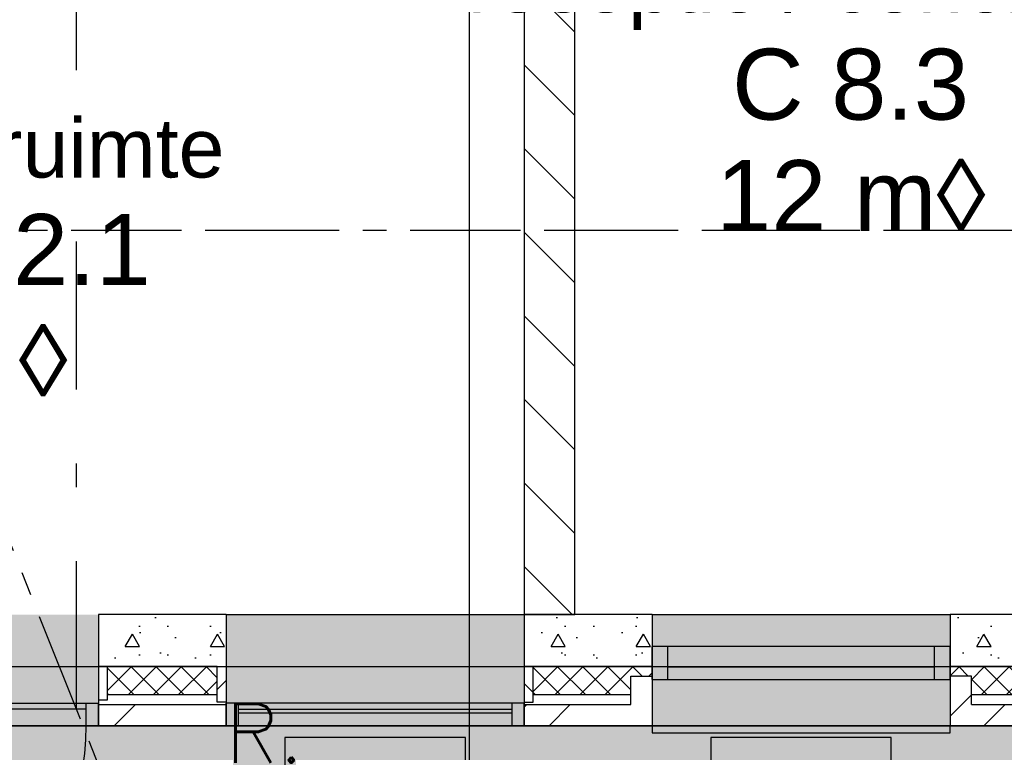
# Model space of a CAD drawing. Extents: x 856 to 5197, y -207 to 263.
# Tile 110 of 225: x 1069.31 to 1073.47, y 0.49 to 3.59. Entities that reach past the tile are written whole.
import ezdxf
from ezdxf.enums import TextEntityAlignment as Align

# ---------------------------------------------------------------- set-up
doc = ezdxf.new("R2010")
doc.units = 0
doc.header["$MEASUREMENT"] = 0
doc.linetypes.add('B0302', pattern=[1.251, 0.626, -0.3125, 0, -0.3125])
doc.linetypes.add('B0805', pattern=[1.366667, 0.566667, -0.1, 0.033333, -0.1, 0.466667, -0.1])
for name, color, linetype in [('00 Renvooi', 7, 'Continuous'), ('00 VOETPAD', 7, 'Continuous'), ('00 WBDBO', 7, 'Continuous'), ('21 Buitenwanden', 7, 'Continuous'), ('22 Niet Constr Binnenwanden', 7, 'Continuous'), ('23 Vloeren', 7, 'Continuous'), ('A Lijn doorsnede', 7, 'Continuous'), ('A Stramien', 7, 'Continuous'), ('Door Markers', 7, 'Continuous'), ('T Tekst_dim 1_ 100', 7, 'Continuous'), ('Window Markers', 7, 'Continuous'), ('Z Gebruiksopp', 7, 'Continuous')]:
    doc.layers.add(name, color=color, linetype=linetype)
doc.styles.add('GENERATED_STYLE_3', font='Arial')
doc.styles.add('GENERATED_STYLE_5', font='Arial')
doc.styles.get("Standard").update_dxf_attribs({"font": 'txt', "bigfont": 'BIGFONT.SHX'})
doc.linetypes.add('135 B60', pattern='A,0,[2,100 BEGANE GROND1.Shx,S=0.012108,R=0,X=0,Y=0.000180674],-1.5,0', length=1.5)
doc.dimstyles.new('GENERATED_STYLE__4', dxfattribs={"dimtxt": 0.18, "dimasz": 0.19, "dimexe": 0.18, "dimexo": 0.04, "dimgap": 0.09, "dimtad": 1, "dimtih": 1, "dimtoh": 1, "dimdec": 0, "dimzin": 0, "dimdsep": 46, "dimtxsty": 'Standard', "dimblk": 'ARROWHEAD_9', "dimblk1": 'ARROWHEAD_9', "dimblk2": 'ARROWHEAD_9', "dimcen": 0.09, "dimclrd": 7, "dimclre": 7, "dimclrt": 7, "dimadec": 1, "dimazin": 0, "dimtfac": 1, "dimtdec": 4, "dimtmove": 0, "dimatfit": 3, "dimfxl": 0, "dimtolj": 1, "dimtzin": 0, "dimarcsym": 0})
doc.dimstyles.new('GENERATED_STYLE__5', dxfattribs={"dimtxt": 0.25, "dimasz": 0.19, "dimexe": 0.18, "dimexo": 0, "dimgap": 0.09, "dimtad": 1, "dimdec": 0, "dimlfac": 1000, "dimzin": 0, "dimdsep": 46, "dimtxsty": 'Standard', "dimblk": 'ARROWHEAD_7', "dimblk1": 'ARROWHEAD_7', "dimblk2": 'ARROWHEAD_7', "dimcen": 0.09, "dimclrd": 7, "dimclre": 7, "dimclrt": 7, "dimadec": 1, "dimazin": 0, "dimtfac": 1, "dimtdec": 4, "dimtmove": 0, "dimatfit": 3, "dimfxl": 0, "dimtolj": 1, "dimtzin": 0, "dimarcsym": 0})
pattern_1 = [(45, (988.21373, 0), (-0.4596194, 0.4596194), []), (45, (988.1218, 0.0919), (-0.4596194, 0.4596194), [])]
pattern_2 = [(0, (988.21373, 0), (0, 0.6235383), [0.06, -0.3]), (0, (988.39373, 0.3118), (0, 0.6235383), [0.06, -0.3]), (60, (988.21373, 0), (-0.54, 0.311769), [0.06, -0.3]), (60, (988.57373, 0), (-0.54, 0.311769), [0.06, -0.3]), (120, (988.27373, 0), (0.54, 0.311769), [0.06, -0.3]), (120, (988.63373, 0), (0.54, 0.311769), [0.06, -0.3]), (0, (988.21373, 0.06), (0, 0.12), [0, -0.12, 0, -0.18]), (45, (988.27373, 0.06), (-0.08485282, 0.08485282), [0, -0.09, 0, -0.15])]
pattern_3 = [(45, (988.21373, 0), (-0.05303301, 0.05303301), []), (135, (988.21373, 0), (0.05303301, 0.05303301), [])]
pattern_4 = [(45, (988.21373, 0), (-0.14142136, 0.14142136), []), (135, (988.21373, 0), (0.14142136, 0.14142136), [])]

# ---------------------------------------------------------------- blocks, each defined once
blk = doc.blocks.new('receptie _ concierge_C 8.3_285_3', base_point=(1072.8108, 3.256))
at = {"linetype": 'Continuous', "lineweight": 0, "flags": 1}
for tag in ['ROOM_PERIM', 'ROOM_WALLS_SURF', 'ROOM_DOORS_SURF', 'ROOM_WINDS_SURF', 'ROOM_BASELEV', 'ROOM_HEIGHT', 'ROOM_NET_AREA', 'ROOM_REDUCED_AREA', 'ROOM_CALC_AREA', 'ROOM_VOLUME']:
    blk.add_attdef(tag, text='', height=2, dxfattribs=at).set_placement((1072.8108, 2.6846), align=Align.BOTTOM_LEFT)
at = {"layer": 'Z Gebruiksopp'}
for tag, height, style, p in [('ROOM_NAME', 0.25, 'GENERATED_STYLE_5', (1071.2006, 3.5427)), ('ROOM_NUMBER', 0.3, 'GENERATED_STYLE_3', (1072.3191, 3.0736)), ('ROOM_AREA', 0.3, 'GENERATED_STYLE_3', (1072.2518, 2.6022))]:
    blk.add_attdef(tag, text='', height=height, dxfattribs=dict(at, style=style)).set_placement(p, align=Align.BOTTOM_LEFT)
blk = doc.blocks.new('traforuimte_G 12.1_277_3', base_point=(1069.4093, 2.557))
at = {"linetype": 'Continuous', "lineweight": 0, "flags": 1}
for tag in ['ROOM_PERIM', 'ROOM_WALLS_SURF', 'ROOM_DOORS_SURF', 'ROOM_WINDS_SURF', 'ROOM_BASELEV', 'ROOM_HEIGHT', 'ROOM_NET_AREA', 'ROOM_REDUCED_AREA', 'ROOM_CALC_AREA', 'ROOM_VOLUME']:
    blk.add_attdef(tag, text='', height=2, dxfattribs=at).set_placement((1069.4093, 1.9855), align=Align.BOTTOM_LEFT)
at = {"layer": 'Z Gebruiksopp'}
for tag, height, style, p in [('ROOM_NAME', 0.25, 'GENERATED_STYLE_5', (1068.5045, 2.8437)), ('ROOM_NUMBER', 0.3, 'GENERATED_STYLE_3', (1068.6045, 2.3746)), ('ROOM_AREA', 0.3, 'GENERATED_STYLE_3', (1068.6045, 1.9031))]:
    blk.add_attdef(tag, text='', height=height, dxfattribs=dict(at, style=style)).set_placement(p, align=Align.BOTTOM_LEFT)
blk = doc.blocks.new('SLAB_43_3', base_point=(1039.0498, 3.01))
at = {"layer": '00 VOETPAD', "linetype": 'Continuous', "lineweight": 0}
blk.add_hatch(color=254, dxfattribs=at).paths.add_polyline_path([(1039.0498, 3.01), (1039.4853, 0.54), (1039.6357, 0.5511), (1040.6003, -4.9195), (1183.7217, -2.1544, 0.377444), (1188.5897, 4.2864), (1183.0785, 3.8481), (1180.1964, 41.4569), (1184.7593, 41.9528), (1182.1887, 78.6086), (1180.277, 77.417), (1182.0935, 54.5302), (1175.4915, 53.8968), (1176.5944, 48.7365), (1180.4896, -0.2141), (1095.509, -1.511), (1094.9787, 2.1935), (1090.1653, 2.1935), (1090.1653, 1.642), (1090.3753, 1.642), (1090.3753, 1.102), (1080.1136, 1.102), (1080.1136, 1.572), (1080.3435, 1.572), (1080.2582, 2.168), (1074.0596, 2.168), (1074.1447, 1.14), (1074.3205, 1.14), (1074.3205, 0.6001), (1069.6403, 0.6), (1067.8403, 0.6), (1067.8403, 1.14), (1067.8403, 1.4), (1063.3868, 1.4008), (1063.3848, 0.7589), (1063.1648, 0.7589), (1062.2557, -0.1502), (1062.2557, -0.2272), (1060.5554, -0.2272), (1060.5554, -0.1502), (1059.6464, 0.7589), (1059.1414, 0.7589), (1059.1414, 0.8689), (1055.7556, 0.8689), (1055.7556, 0.653), (1055.3699, 0.653), (1055.3699, 0.053), (1052.35, 0.053), (1052.35, 0.653), (1051.9879, 0.653), (1051.9879, 0.7183), (1047.6669, 0.7183), (1047.6669, 1.4), (1043.0901, 1.4), (1043.0901, 1.94), (1043.2851, 1.94), (1043.2851, 3.01)], flags=0)
at = {"layer": '00 VOETPAD', "linetype": 'Continuous', "flags": 128}
blk.add_lwpolyline([(1095.509, -1.511), (1094.9787, 2.1935), (1090.1653, 2.1935), (1090.1653, 1.642), (1090.3753, 1.642), (1090.3753, 1.102), (1080.1136, 1.102), (1080.1136, 1.572), (1080.3435, 1.572), (1080.2582, 2.168), (1074.0596, 2.168), (1074.1447, 1.14), (1074.3205, 1.14), (1074.3205, 0.6001), (1069.6403, 0.6), (1067.8403, 0.6), (1067.8403, 1.14), (1067.8403, 1.4), (1063.3868, 1.4008), (1063.3848, 0.7589), (1063.1648, 0.7589), (1062.2557, -0.1502)], dxfattribs=at)
blk = doc.blocks.new('WALL_203_3', base_point=(1071.4399, 3.67))
at = {"layer": '22 Niet Constr Binnenwanden', "linetype": 'Continuous'}
h = blk.add_hatch(dxfattribs=at)
h.set_pattern_fill('10_Kalkzandsteen_0003', color=256, style=0, pattern_type=2)
h.set_pattern_definition([(-45, (988.21373, 0), (0.1767767, 0.1767767), [])])
h.paths.add_polyline_path([(1071.4399, 3.67), (1071.4399, 1.07), (1071.6539, 1.07), (1071.6539, 3.884)], flags=0)
for p, q in [((1071.6539, 1.07), (1071.6539, 3.884)), ((1071.4399, 3.67), (1071.4399, 1.07)), ((1071.4399, 1.07), (1071.6539, 1.07))]:
    blk.add_line(p, q, dxfattribs=at)
blk = doc.blocks.new('*X545', base_point=(988.2137, 0))
at = {"layer": '22 Niet Constr Binnenwanden', "linetype": 'Continuous'}
for p, q in [((1073.6772, 6.5812), (1073.6272, 6.5768)), ((1073.6796, 6.5539), (1073.5998, 6.5469)), ((1073.682, 6.5265), (1073.5823, 6.5178)), ((1073.6844, 6.4992), (1073.5847, 6.4905)), ((1073.6868, 6.4719), (1073.5871, 6.4632))]:
    blk.add_line(p, q, dxfattribs=at)
blk = doc.blocks.new('*X546', base_point=(988.2137, 0))
at = {"layer": '22 Niet Constr Binnenwanden', "linetype": 'Continuous'}
for p, q in [((1073.8652, 4.4345), (1073.7656, 4.4258)), ((1073.8676, 4.4072), (1073.768, 4.3985)), ((1073.87, 4.3799), (1073.7703, 4.3712)), ((1073.8866, 4.1903), (1073.7869, 4.1816)), ((1073.889, 4.163), (1073.7893, 4.1543)), ((1073.8913, 4.1357), (1073.7917, 4.127)), ((1073.8937, 4.1084), (1073.7941, 4.0996)), ((1073.8961, 4.081), (1073.7965, 4.0723)), ((1073.9127, 3.8915), (1073.8131, 3.8828)), ((1073.9151, 3.8642), (1073.8155, 3.8554)), ((1073.9175, 3.8368), (1073.8179, 3.8281)), ((1073.9199, 3.8095), (1073.8203, 3.8008)), ((1073.9223, 3.7822), (1073.8227, 3.7734)), ((1073.9389, 3.5926), (1073.8393, 3.5839)), ((1073.9413, 3.5653), (1073.8417, 3.5566)), ((1073.9437, 3.538), (1073.8441, 3.5293)), ((1073.9461, 3.5106), (1073.8465, 3.5019)), ((1073.9485, 3.4833), (1073.8489, 3.4746)), ((1073.9651, 3.2938), (1073.8655, 3.2851)), ((1073.9675, 3.2664), (1073.8679, 3.2577)), ((1073.9699, 3.2391), (1073.8702, 3.2304)), ((1073.9723, 3.2118), (1073.8726, 3.2031)), ((1073.9747, 3.1845), (1073.875, 3.1757)), ((1073.9913, 2.9949), (1073.8916, 2.9862)), ((1073.9936, 2.9676), (1073.894, 2.9589)), ((1073.996, 2.9403), (1073.8964, 2.9315)), ((1073.9984, 2.9129), (1073.8988, 2.9042)), ((1074.0008, 2.8856), (1073.9012, 2.8769)), ((1074.0174, 2.6961), (1073.9178, 2.6873)), ((1074.0198, 2.6687), (1073.9202, 2.66)), ((1074.0222, 2.6414), (1073.9226, 2.6327)), ((1074.0246, 2.6141), (1073.925, 2.6054)), ((1074.027, 2.5867), (1073.9274, 2.578)), ((1074.0436, 2.3972), (1073.944, 2.3885))]:
    blk.add_line(p, q, dxfattribs=at)
blk = doc.blocks.new('D1c 1 zij bi h 11_2', base_point=(988.2137, 0))
at = {"layer": '22 Niet Constr Binnenwanden', "linetype": 'Continuous'}
for p, q in [((987.2957, 0), (987.2957, 0.9)), ((987.2287, 0), (987.2287, -0.114)), ((987.2287, 0), (987.2957, 0)), ((987.2287, -0.114), (987.2287, 0)), ((987.2957, 0), (987.2957, -0.114)), ((987.2957, 0), (988.1957, 0)), ((987.2957, -0.04), (987.2957, 0)), ((988.2627, 0), (988.1957, 0)), ((988.1957, 0), (988.1957, -0.114)), ((988.1957, 0), (988.1957, -0.04)), ((989.1317, 0), (988.2627, 0)), ((988.2627, 0), (988.2627, -0.114)), ((989.1317, 0), (989.1987, 0)), ((989.1317, 0), (989.1317, -0.114)), ((989.1987, 0), (989.1987, -0.114)), ((989.1987, -0.114), (989.1987, 0)), ((988.1957, -0.04), (987.2957, -0.04)), ((988.2627, -0.054), (989.1317, -0.054)), ((987.2287, -0.114), (987.2957, -0.114)), ((988.2627, -0.114), (988.1957, -0.114)), ((989.1317, -0.114), (988.2627, -0.114)), ((989.1317, -0.114), (989.1987, -0.114))]:
    blk.add_line(p, q, dxfattribs=at)
blk.add_arc((987.2957, 0), 0.9, 0, 90, dxfattribs=at)
blk = doc.blocks.new('D Marker 11_59', base_point=(988.2137, 0))
at = {"layer": 'Door Markers', "linetype": 'Continuous'}
for p, q in [((987.3828, -0.15), (987.3828, -0.65)), ((989.0446, -0.15), (987.3828, -0.15)), ((989.0446, -0.65), (989.0446, -0.15)), ((987.3828, -0.65), (989.0446, -0.65))]:
    blk.add_line(p, q, dxfattribs=at)
at = {"layer": 'Door Markers', "linetype": 'Continuous', "insert": (987.5353, -0.5068), "char_height": 0.2, "attachment_point": 7, "style": 'GENERATED_STYLE_3'}
blk.add_mtext('{G1 dm 884}', dxfattribs=at)
blk = doc.blocks.new('WALL_466_3', base_point=(1073.6732, 6.627))
at = {"layer": '22 Niet Constr Binnenwanden', "linetype": 'Continuous', "lineweight": 0}
blk.add_hatch(color=255, dxfattribs=at).paths.add_polyline_path([(1073.6923, 6.4089), (1073.5926, 6.4002), (1073.7645, 4.4377), (1073.8641, 4.4464)], flags=0)
at = {"layer": '22 Niet Constr Binnenwanden', "linetype": 'Continuous'}
for p, q in [((1073.6923, 6.4089), (1073.6732, 6.627)), ((1073.5815, 6.527), (1073.5926, 6.4002)), ((1073.5926, 6.4002), (1073.6923, 6.4089)), ((1073.7645, 4.4377), (1073.8641, 4.4464)), ((1073.7645, 4.4377), (1073.9449, 2.3783)), ((1074.0453, 2.3783), (1073.8641, 4.4464)), ((1073.9449, 2.3783), (1074.0453, 2.3783))]:
    blk.add_line(p, q, dxfattribs=at)
for p in [(1073.6923, 6.4089), (1073.8641, 4.4464)]:
    blk.add_point(p, dxfattribs=at)
at = {"layer": '22 Niet Constr Binnenwanden'}
for name in ['*X545', '*X546']:
    blk.add_blockref(name, (988.2137, 0), dxfattribs=at)
at = {"layer": '22 Niet Constr Binnenwanden', "linetype": 'Continuous', "rotation": 95.0050272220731}
blk.add_blockref('D1c 1 zij bi h 11_2', (1073.6646, 5.4177), dxfattribs=at)
at = {"layer": 'Door Markers', "rotation": 275.0050272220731}
blk.add_blockref('D Marker 11_59', (1073.7782, 5.4277), dxfattribs=at)
blk = doc.blocks.new('R1a hout 11_3', base_point=(988.2137, 0))
at = {"layer": '21 Buitenwanden', "linetype": 'Continuous'}
for p, q in [((987.5837, 0.195), (987.5837, 0.225)), ((987.5837, 0.225), (988.8437, 0.225)), ((988.8437, 0.225), (988.8437, 0.195)), ((987.5837, 0.195), (988.8437, 0.195)), ((987.5837, 0), (987.6507, 0)), ((987.5837, -0.14), (987.5837, 0)), ((987.5837, 0), (987.5837, -0.14)), ((987.6507, 0), (987.6507, -0.054)), ((987.6507, 0), (988.7767, 0)), ((988.7767, -0.054), (988.7767, 0)), ((988.7767, 0), (988.8437, 0)), ((988.8437, 0), (988.8437, -0.14)), ((988.8437, 0), (988.8437, -0.14)), ((987.6507, -0.054), (987.6507, -0.14)), ((987.6507, -0.054), (988.7767, -0.054)), ((987.6507, -0.054), (988.7767, -0.054)), ((988.7767, -0.14), (988.7767, -0.054)), ((987.6507, -0.14), (987.5837, -0.14)), ((988.7767, -0.14), (987.6507, -0.14)), ((988.8437, -0.14), (988.7767, -0.14)), ((987.5837, -0.275), (988.8437, -0.275))]:
    blk.add_line(p, q, dxfattribs=at)
blk = doc.blocks.new('D Marker 11_7', base_point=(988.2137, 0))
at = {"layer": 'Window Markers', "linetype": 'Continuous'}
for p, q in [((987.8325, -0.52), (987.8325, -1.02)), ((988.595, -0.52), (987.8325, -0.52)), ((988.595, -1.02), (988.595, -0.52)), ((987.8325, -1.02), (988.595, -1.02))]:
    blk.add_line(p, q, dxfattribs=at)
at = {"layer": 'Window Markers', "linetype": 'Continuous', "insert": (987.9849, -0.8741), "char_height": 0.2, "attachment_point": 7, "style": 'GENERATED_STYLE_3'}
blk.add_mtext('{102}', dxfattribs=at)
blk = doc.blocks.new('R1a hout 11_4', base_point=(988.2137, 0))
at = {"layer": '21 Buitenwanden', "linetype": 'Continuous'}
for p, q in [((987.5837, 0), (987.6357, 0)), ((987.5837, -0.095), (987.5837, 0)), ((987.5837, 0), (987.5837, -0.095)), ((987.6357, 0), (987.6357, -0.07)), ((987.6357, 0), (988.7917, 0)), ((988.7917, -0.07), (988.7917, 0)), ((988.7917, 0), (988.8437, 0)), ((988.8437, 0), (988.8437, -0.095)), ((988.8437, 0), (988.8437, -0.095)), ((987.6357, -0.055), (988.7917, -0.055)), ((987.6357, -0.07), (987.6357, -0.095)), ((987.6357, -0.07), (988.7917, -0.07)), ((988.7917, -0.095), (988.7917, -0.07)), ((987.6357, -0.095), (987.5837, -0.095)), ((988.7917, -0.095), (987.6357, -0.095)), ((988.8437, -0.095), (988.7917, -0.095)), ((987.5837, -0.47), (988.8437, -0.47))]:
    blk.add_line(p, q, dxfattribs=at)
blk = doc.blocks.new('D Marker 11_8', base_point=(988.2137, 0))
at = {"layer": 'Window Markers', "linetype": 'Continuous'}
for p, q in [((987.8325, -0.52), (987.8325, -1.02)), ((988.595, -0.52), (987.8325, -0.52)), ((988.595, -1.02), (988.595, -0.52)), ((987.8325, -1.02), (988.595, -1.02))]:
    blk.add_line(p, q, dxfattribs=at)
at = {"layer": 'Window Markers', "linetype": 'Continuous', "insert": (987.9849, -0.8741), "char_height": 0.2, "attachment_point": 7, "style": 'GENERATED_STYLE_3'}
blk.add_mtext('{104}', dxfattribs=at)
blk = doc.blocks.new('D1a bu h 11_3', base_point=(988.2137, 0))
at = {"layer": '21 Buitenwanden', "linetype": 'Continuous'}
for p, q in [((987.5837, 0), (987.5837, -0.095)), ((987.5837, 0), (988.8437, 0)), ((987.5837, -0.095), (987.5837, 0)), ((987.6357, -0.095), (987.6357, 0)), ((988.7917, -0.095), (988.7917, 0)), ((988.8437, 0), (988.8437, -0.095)), ((988.8437, -0.095), (988.8437, 0)), ((988.7917, -0.025), (987.6357, -0.025)), ((987.6357, -0.025), (987.6357, -0.095)), ((988.7917, -0.095), (988.7917, -0.025)), ((987.5837, -0.095), (988.8437, -0.095)), ((987.6357, -0.095), (988.7917, -0.095)), ((987.6357, -0.095), (987.6357, -1.251))]:
    blk.add_line(p, q, dxfattribs=at)
blk.add_arc((987.6357, -0.095), 1.156, 270, 360, dxfattribs=at)
blk = doc.blocks.new('WALL_329_3', base_point=(1067.8403, 0.6))
at = {"layer": '21 Buitenwanden', "linetype": 'Continuous', "lineweight": 0}
for points in [[(1069.6403, 0.6), (1069.6403, 1.07), (1068.3803, 1.07), (1068.3803, 0.6)], [(1071.4403, 0.6), (1071.4403, 1.07), (1070.1803, 1.07), (1070.1803, 0.6)], [(1073.2407, 0.795), (1073.2407, 1.07), (1071.9807, 1.07), (1071.9807, 0.795)], [(1073.2407, 0.57), (1073.2407, 0.6), (1073.2407, 0.795), (1071.9807, 0.795), (1071.9807, 0.6), (1071.9807, 0.57)]]:
    blk.add_hatch(color=255, dxfattribs=at).paths.add_polyline_path(points, flags=0)
at = {"layer": '21 Buitenwanden', "linetype": 'Continuous'}
h = blk.add_hatch(dxfattribs=at)
h.set_pattern_fill('11_Constructie_beton_0003', color=256, style=0, pattern_type=2)
h.set_pattern_definition(pattern_2)
h.paths.add_polyline_path([(1070.1803, 1.07), (1069.6403, 1.07), (1069.6403, 0.85), (1070.1803, 0.85)], flags=0)
h = blk.add_hatch(dxfattribs=at)
h.set_pattern_fill('11_Constructie_beton_0003', color=256, style=0, pattern_type=2)
h.set_pattern_definition(pattern_2)
h.paths.add_polyline_path([(1071.9807, 1.07), (1071.4403, 1.07), (1071.4403, 0.85), (1071.9807, 0.85)], flags=0)
h = blk.add_hatch(dxfattribs=at)
h.set_pattern_fill('11_Constructie_beton_0003', color=256, style=0, pattern_type=2)
h.set_pattern_definition(pattern_2)
h.paths.add_polyline_path([(1074.0105, 1.07), (1073.2407, 1.07), (1073.2407, 0.85), (1074.0105, 0.85)], flags=0)
h = blk.add_hatch(dxfattribs=at)
h.set_pattern_fill('13_45gr_isolatie_0003', color=256, style=0, pattern_type=2)
h.set_pattern_definition(pattern_3)
h.paths.add_polyline_path([(1069.6783, 0.85), (1069.6783, 0.73), (1070.1423, 0.73), (1070.1423, 0.85)], flags=0)
h = blk.add_hatch(dxfattribs=at)
h.set_pattern_fill('12_Loofhout_0003', color=256, style=0, pattern_type=2)
h.set_pattern_definition(pattern_4)
h.paths.add_polyline_path([(1070.1803, 0.85), (1070.1423, 0.85), (1070.1423, 0.7), (1070.1803, 0.7)], flags=0)
h = blk.add_hatch(dxfattribs=at)
h.set_pattern_fill('12_Loofhout_0003', color=256, style=0, pattern_type=2)
h.set_pattern_definition(pattern_4)
h.paths.add_polyline_path([(1071.4403, 0.85), (1071.4403, 0.7), (1071.4783, 0.7), (1071.4783, 0.85)], flags=0)
h = blk.add_hatch(dxfattribs=at)
h.set_pattern_fill('13_45gr_isolatie_0003', color=256, style=0, pattern_type=2)
h.set_pattern_definition(pattern_3)
h.paths.add_polyline_path([(1071.4783, 0.85), (1071.4783, 0.73), (1071.8907, 0.73), (1071.8907, 0.81), (1071.9807, 0.81), (1071.9807, 0.85)], flags=0)
h = blk.add_hatch(dxfattribs=at)
h.set_pattern_fill('13_45gr_isolatie_0003', color=256, style=0, pattern_type=2)
h.set_pattern_definition(pattern_3)
h.paths.add_polyline_path([(1074.0105, 0.85), (1073.2407, 0.85), (1073.2407, 0.81), (1073.3307, 0.81), (1073.3307, 0.73), (1074.0105, 0.73)], flags=0)
h = blk.add_hatch(dxfattribs=at)
h.set_pattern_fill('10_Baksteen_0003', color=256, style=0, pattern_type=2)
h.set_pattern_definition(pattern_1)
h.paths.add_polyline_path([(1071.8907, 0.69), (1071.9807, 0.6), (1071.9807, 0.81), (1071.8907, 0.81)], flags=0)
h = blk.add_hatch(dxfattribs=at)
h.set_pattern_fill('10_Baksteen_0003', color=256, style=0, pattern_type=2)
h.set_pattern_definition(pattern_1)
h.paths.add_polyline_path([(1073.3307, 0.69), (1073.3307, 0.81), (1073.2407, 0.81), (1073.2407, 0.6)], flags=0)
h = blk.add_hatch(dxfattribs=at)
h.set_pattern_fill('10_Baksteen_0003', color=256, style=0, pattern_type=2)
h.set_pattern_definition(pattern_1)
h.paths.add_polyline_path([(1070.1803, 0.69), (1069.6403, 0.69), (1069.6403, 0.6), (1070.1803, 0.6)], flags=0)
h = blk.add_hatch(dxfattribs=at)
h.set_pattern_fill('10_Baksteen_0003', color=256, style=0, pattern_type=2)
h.set_pattern_definition(pattern_1)
h.paths.add_polyline_path([(1071.8907, 0.69), (1071.4403, 0.69), (1071.4403, 0.6), (1071.9807, 0.6)], flags=0)
h = blk.add_hatch(dxfattribs=at)
h.set_pattern_fill('10_Baksteen_0003', color=256, style=0, pattern_type=2)
h.set_pattern_definition(pattern_1)
h.paths.add_polyline_path([(1073.2407, 0.6), (1074.2305, 0.6), (1074.2305, 0.69), (1073.3307, 0.69)], flags=0)
for p, q in [((1069.6403, 1.07), (1069.6403, 0.6)), ((1070.1803, 1.07), (1069.6403, 1.07)), ((1070.1803, 1.07), (1070.1803, 0.6)), ((1071.4403, 1.07), (1071.4403, 0.6)), ((1071.9807, 1.07), (1071.4403, 1.07)), ((1071.9807, 1.07), (1071.9807, 0.795)), ((1073.2407, 1.07), (1073.2407, 0.795)), ((1074.0105, 1.07), (1073.2407, 1.07)), ((1069.6783, 0.85), (1069.6403, 0.85)), ((1069.6403, 0.85), (1069.6403, 0.71)), ((1070.1423, 0.85), (1069.6783, 0.85)), ((1069.6783, 0.71), (1069.6783, 0.85)), ((1070.1423, 0.85), (1070.1803, 0.85)), ((1070.1423, 0.7), (1070.1423, 0.85)), ((1070.1803, 0.85), (1070.1803, 0.7)), ((1071.4783, 0.85), (1071.4403, 0.85)), ((1071.4403, 0.85), (1071.4403, 0.7)), ((1071.9807, 0.85), (1071.4783, 0.85)), ((1071.4783, 0.7), (1071.4783, 0.85)), ((1074.0105, 0.85), (1073.2407, 0.85)), ((1071.8907, 0.81), (1071.9807, 0.81)), ((1071.8907, 0.69), (1071.8907, 0.81)), ((1071.9807, 0.81), (1071.9807, 0.6)), ((1071.9807, 0.795), (1071.9807, 0.6)), ((1073.2407, 0.81), (1073.2407, 0.6)), ((1073.3307, 0.81), (1073.2407, 0.81)), ((1073.2407, 0.795), (1073.2407, 0.6)), ((1073.3307, 0.69), (1073.3307, 0.81)), ((1069.6403, 0.71), (1069.6783, 0.71)), ((1070.1423, 0.73), (1069.6783, 0.73)), ((1071.8907, 0.73), (1071.4783, 0.73)), ((1074.0905, 0.73), (1073.3307, 0.73)), ((1069.6403, 0.69), (1070.1803, 0.69)), ((1070.1803, 0.7), (1070.1423, 0.7)), ((1071.4403, 0.7), (1071.4783, 0.7)), ((1071.4403, 0.69), (1071.8907, 0.69)), ((1073.3307, 0.69), (1074.0905, 0.69)), ((1069.6403, 0.6), (1070.1803, 0.6)), ((1071.4403, 0.6), (1071.9807, 0.6)), ((1073.2407, 0.6), (1074.3205, 0.6))]:
    blk.add_line(p, q, dxfattribs=at)
at = {"layer": '21 Buitenwanden', "linetype": 'Continuous', "xscale": -1, "rotation": 180.0004254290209}
for name, p in [('R1a hout 11_4', (1070.8103, 0.6)), ('R1a hout 11_3', (1072.6107, 0.795))]:
    blk.add_blockref(name, p, dxfattribs=at)
at = {"layer": '21 Buitenwanden', "linetype": 'Continuous', "rotation": 0.0004254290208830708}
blk.add_blockref('D1a bu h 11_3', (1069.0103, 0.695), dxfattribs=at)
at = {"layer": 'Window Markers', "rotation": 0.0004254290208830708}
for name, p in [('D Marker 11_8', (1070.8103, 1.07)), ('D Marker 11_7', (1072.6107, 1.07))]:
    blk.add_blockref(name, p, dxfattribs=at)
blk = doc.blocks.new('*D850', base_point=(988.2137, 0))
at = {"layer": 'T Tekst_dim 1_ 100', "linetype": 'Continuous'}
for p, q in [((1079.2492, 23.4934), (1079.1597, 23.384)), ((1079.2492, 23.4934), (1079.3587, 23.4039)), ((1079.3587, 23.4039), (1079.1597, 23.384)), ((1079.3832, 22.441), (1079.57, 22.5124)), ((1079.5123, 22.3833), (1079.57, 22.5124)), ((1079.5123, 22.3833), (1079.3832, 22.441))]:
    blk.add_line(p, q, dxfattribs=at)
blk.add_arc((1083.1706, 23.8365), 3.9363, 186.4556, 200.2094, dxfattribs=at)
at = {"layer": 'T Tekst_dim 1_ 100', "insert": (1078.586, 22.9773), "char_height": 0.18, "attachment_point": 1, "style": 'GENERATED_STYLE_3'}
blk.add_mtext('{16,7°}', dxfattribs=at)
blk = doc.blocks.new('ARROWHEAD_9')
at = {"color": 0, "linetype": 'Continuous', "lineweight": 0}
blk.add_line((0, 0), (-1, 0), dxfattribs=at)
at = {"color": 0, "linetype": 'Continuous', "lineweight": 0, "flags": 128}
blk.add_lwpolyline([(-0.525, 0.525), (0, 0), (-0.525, -0.525)], close=True, dxfattribs=at)
blk = doc.blocks.new('SLAB_492_3', base_point=(1055.6992, 26.5928))
at = {"layer": '23 Vloeren', "linetype": 'Continuous', "flags": 128}
blk.add_lwpolyline([(1062.056, 0.03), (1063.1348, 1.1087), (1063.1349, 1.65), (1066.0458, 1.65), (1068.2143, 1.65), (1068.2143, 0.85), (1074.0584, 0.85), (1073.984, 2.293), (1080.3214, 2.293), (1080.4236, 1.572), (1090.0653, 1.572), (1090.0653, 2.302), (1094.8568, 2.302), (1094.6389, 3.825), (1093.0485, 14.9368), (1092.999, 14.9297), (1090.1749, 34.6621), (1075.0561, 34.0777), (1072.3896, 33.0185), (1072.3916, 31.6097), (1056.253, 25.1988), (1055.6992, 26.5928), (1015.1945, 10.5027)], dxfattribs=at)
blk = doc.blocks.new('*D1047', base_point=(988.2137, 0))
at = {"layer": 'A Stramien', "linetype": 'Continuous'}
for p, q in [((1053.8312, 30.6143), (1057.1769, 31.9434)), ((1047.1398, 27.9562), (1053.8312, 30.6143))]:
    blk.add_line(p, q, dxfattribs=at)
blk.add_circle((1053.7847, 30.5959), 0.05, dxfattribs=at)
at = {"layer": 'A Stramien', "insert": (1054.9631, 31.3867), "char_height": 0.25, "attachment_point": 1, "rotation": 21.665}
blk.add_mtext('{3.600}', dxfattribs=at)
blk = doc.blocks.new('ARROWHEAD_7')
at = {"color": 0, "linetype": 'Continuous', "lineweight": 0}
for p, q in [((0, -0.25), (0, 0.25)), ((0, 0), (-1, 0)), ((-0.25, 0), (0.25, 0))]:
    blk.add_line(p, q, dxfattribs=at)
blk.add_circle((0, 0), 0.25, dxfattribs=at)
blk = doc.blocks.new('*D1048', base_point=(988.2137, 0))
at = {"layer": 'A Stramien', "linetype": 'Continuous'}
for p, q in [((1063.891, 34.4087), (1063.7526, 34.7573)), ((1063.7753, 34.5645), (1063.9147, 34.6199)), ((1057.1769, 31.9434), (1063.7753, 34.5645)), ((1057.1996, 31.7507), (1057.0612, 32.0992)), ((1053.8312, 30.6143), (1057.1769, 31.9434))]:
    blk.add_line(p, q, dxfattribs=at)
for centre in [(1063.8218, 34.583), (1057.1304, 31.9249)]:
    blk.add_circle(centre, 0.05, dxfattribs=at)
at = {"layer": 'A Stramien', "insert": (1059.9816, 33.3803), "char_height": 0.25, "attachment_point": 1, "rotation": 21.665}
blk.add_mtext('{7.200}', dxfattribs=at)
blk = doc.blocks.new('CUTPLANE_5_3', base_point=(1069.546, 39.6245))
at = {"layer": 'A Lijn doorsnede', "linetype": 'B0302'}
blk.add_line((1069.546, 39.1245), (1069.546, -1.4973), dxfattribs=at)

msp = doc.modelspace()

# ---------------------------------------------------------------- linework, layer by layer
at = {"layer": '00 WBDBO', "linetype": '135 B60', "flags": 128}
msp.add_lwpolyline([(1071.2091, 0.0865), (1071.2091, 6.3853), (1068.6008, 6.3847), (1068.6008, 7.5598), (1065.6701, 7.5598)], dxfattribs=at)
at = {"layer": 'A Stramien', "linetype": 'B0805', "flags": 128}
for points in [[(1056.8998, 32.5055), (1070.9109, -2.7656)], [(1007.0252, 2.6963), (1098.4604, 2.6963)]]:
    msp.add_lwpolyline(points, dxfattribs=at)

# ---------------------------------------------------------------- block references
at = {"layer": '00 VOETPAD', "linetype": 'Continuous'}
msp.add_blockref('SLAB_43_3', (1039.0498, 3.01), dxfattribs=at)
at = {"layer": '21 Buitenwanden'}
msp.add_blockref('WALL_329_3', (1067.8403, 0.6), dxfattribs=at)
at = {"layer": '22 Niet Constr Binnenwanden'}
for name, p in [('WALL_466_3', (1073.6732, 6.627)), ('WALL_203_3', (1071.4399, 3.67))]:
    msp.add_blockref(name, p, dxfattribs=at)
at = {"layer": '23 Vloeren', "linetype": 'Continuous'}
msp.add_blockref('SLAB_492_3', (1055.6992, 26.5928), dxfattribs=at)
at = {"layer": 'A Lijn doorsnede'}
msp.add_blockref('CUTPLANE_5_3', (1069.546, 39.6245), dxfattribs=at)
at = {"layer": 'Z Gebruiksopp', "linetype": 'Continuous'}
ref = msp.add_blockref('receptie _ concierge_C 8.3_285_3', (1072.8108, 3.256), dxfattribs=at)
ref.add_attrib('ROOM_NAME', 'receptie / concierge', dxfattribs={"color": 7, "linetype": 'Continuous', "height": 0.25, "style": 'GENERATED_STYLE_5'}).set_placement((1071.2006, 3.5427), align=Align.BOTTOM_LEFT)
ref.add_attrib('ROOM_NUMBER', 'C 8.3', dxfattribs={"color": 7, "linetype": 'Continuous', "height": 0.3, "style": 'GENERATED_STYLE_3'}).set_placement((1072.3191, 3.0736), align=Align.BOTTOM_LEFT)
ref.add_attrib('ROOM_AREA', '12 m◊', dxfattribs={"color": 7, "linetype": 'Continuous', "height": 0.3, "style": 'GENERATED_STYLE_3'}).set_placement((1072.2518, 2.6022), align=Align.BOTTOM_LEFT)
ref = msp.add_blockref('traforuimte_G 12.1_277_3', (1069.4093, 2.557), dxfattribs=at)
ref.add_attrib('ROOM_NAME', 'traforuimte', dxfattribs={"color": 7, "linetype": 'Continuous', "height": 0.25, "style": 'GENERATED_STYLE_5'}).set_placement((1068.5045, 2.8437), align=Align.BOTTOM_LEFT)
ref.add_attrib('ROOM_NUMBER', 'G 12.1', dxfattribs={"color": 7, "linetype": 'Continuous', "height": 0.3, "style": 'GENERATED_STYLE_3'}).set_placement((1068.6045, 2.3746), align=Align.BOTTOM_LEFT)
ref.add_attrib('ROOM_AREA', '8 m◊', dxfattribs={"color": 7, "linetype": 'Continuous', "height": 0.3, "style": 'GENERATED_STYLE_3'}).set_placement((1068.6045, 1.9031), align=Align.BOTTOM_LEFT)

# ---------------------------------------------------------------- texts
at = {"layer": '00 Renvooi', "linetype": 'Continuous', "insert": (1070.1769, 0.443), "char_height": 0.25, "attachment_point": 7}
msp.add_mtext('{R.}', dxfattribs=at)

# ---------------------------------------------------------------- dimensions: what is measured, and where the dimension line sits
at = {"layer": 'A Stramien', "linetype": 'Continuous'}
for p1, p2, picture, middle in [((1070.9109, -2.7656), (1078.6582, -2.7656), '*D1048', (1060.4685, 33.4392)), ((1067.0373, -2.7656), (1070.9109, -2.7656), '*D1047', (1055.45, 31.4457))]:
    dim = msp.add_linear_dim(base=(1020.3278, 17.3054), p1=p1, p2=p2, angle=21.665, dimstyle='GENERATED_STYLE__5', dxfattribs=at)
    dim.commit()
    dim.dimension.update_dxf_attribs({"geometry": picture, "text_midpoint": middle})
at = {"layer": 'T Tekst_dim 1_ 100', "linetype": 'Continuous'}
dim = msp.add_angular_dim_3p(base=(1079.3404, 22.9288), center=(1083.1706, 23.8365), p1=(1072.8938, 22.9374), p2=(1014.9929, -3.2464), dimstyle='GENERATED_STYLE__4', dxfattribs=at)
dim.commit()
dim.dimension.update_dxf_attribs({"geometry": '*D850', "text_midpoint": (1078.9037, 22.8873), "dimtype": 165})

doc.saveas('drawing.dxf')
